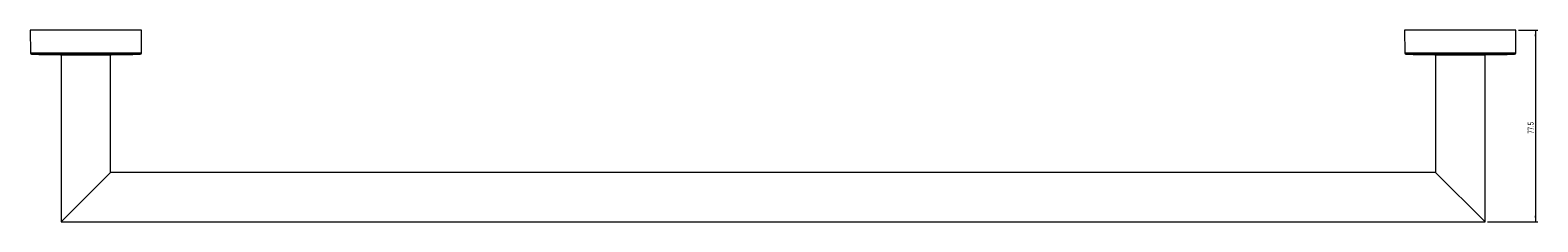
# Model space of a CAD drawing. Header units: millimetres. Extents: x -981 to 402, y -14 to 586.
# Tile 1 of 4: x -981 to -372, y 75 to 152. Entities that reach past the tile are written whole.
import ezdxf

# ---------------------------------------------------------------- set-up
doc = ezdxf.new("R2010")
doc.units = ezdxf.units.MM
doc.styles.add('SLDTEXTSTYLE0', font='TXT', dxfattribs={"width": 0.605})
doc.dimstyles.new('SLDDIMSTYLE1', dxfattribs={"dimtxt": 2.311487, "dimasz": 2.5, "dimexe": 0, "dimexo": 0.0625, "dimgap": 0.577872, "dimtad": 1, "dimtoh": 1, "dimdec": 1, "dimrnd": 1e-09, "dimzin": 12, "dimdsep": 46, "dimtxsty": 'SLDTEXTSTYLE0', "dimsah": 1, "dimcen": 0.09, "dimadec": 0, "dimazin": 0, "dimtfac": 1, "dimtofl": 0, "dimtmove": 0, "dimatfit": 3, "dimfxl": 1, "dimfrac": 2, "dimtolj": 1, "dimtzin": 12, "dimarcsym": 0})

# ---------------------------------------------------------------- blocks, each defined once
blk = doc.blocks.new('*D2')
at = {"color": 7, "linetype": 'Continuous', "lineweight": 0}
for p, q in [((-379.97, 152.33), (-372.13, 152.33)), ((-373.13, 152.33), (-373.13, 74.83)), ((-392.47, 74.83), (-372.13, 74.83))]:
    blk.add_line(p, q, dxfattribs=at)
for points in [[(-373.13, 152.33), (-373.44, 149.83), (-372.82, 149.83)], [(-373.13, 74.83), (-372.82, 77.33), (-373.44, 77.33)]]:
    blk.add_solid(points, dxfattribs=at)
at = {"color": 7, "linetype": 'Continuous', "lineweight": 0, "insert": (-376.2, 110.51), "char_height": 2.381, "attachment_point": 1, "rotation": 90, "style": 'SLDTEXTSTYLE0'}
blk.add_mtext('77.5', dxfattribs=at)

msp = doc.modelspace()

# ---------------------------------------------------------------- linework, layer by layer
at = {"color": 7, "linetype": 'Continuous', "lineweight": 15}
for p, q in [((-980.968, 152.331), (-980.887, 143.114)), ((-935.968, 152.331), (-980.968, 152.331)), ((-936.048, 143.114), (-935.968, 152.331)), ((-425.968, 152.331), (-425.887, 143.114)), ((-380.968, 152.331), (-425.968, 152.331)), ((-381.048, 143.114), (-380.968, 152.331)), ((-968.716, 142.394), (-948.22, 142.394)), ((-968.468, 142.394), (-968.468, 74.831)), ((-948.468, 94.831), (-948.468, 142.394)), ((-413.716, 142.394), (-393.22, 142.394)), ((-413.468, 142.394), (-413.468, 94.831)), ((-393.468, 74.831), (-393.468, 142.394)), ((-948.468, 94.831), (-968.468, 74.831)), ((-413.468, 94.831), (-948.468, 94.831)), ((-393.468, 74.831), (-413.468, 94.831)), ((-968.468, 74.831), (-393.468, 74.831))]:
    msp.add_line(p, q, dxfattribs=at)
at = {"color": 8, "linetype": 'Continuous', "lineweight": 15}
for p, q in [((-980.887, 143.114), (-936.048, 143.114)), ((-936.535, 142.618), (-980.401, 142.618)), ((-968.718, 142.394), (-948.218, 142.394)), ((-425.887, 143.114), (-381.048, 143.114)), ((-381.535, 142.618), (-425.401, 142.618)), ((-413.718, 142.394), (-393.218, 142.394))]:
    msp.add_line(p, q, dxfattribs=at)
at = {"color": 7, "linetype": 'Continuous', "lineweight": 15}
for centre, radius, start, end in [((-980.387, 143.118), 0.5, 180.5, 268.499464), ((-958.468, 979.894), 837.563, 268.499464, 269.298792), ((-958.468, 979.894), 837.563, 270.701208, 271.500536), ((-936.548, 143.118), 0.5, 271.500536, 359.5), ((-425.387, 143.118), 0.5, 180.5, 268.499464), ((-403.468, 979.894), 837.563, 268.499464, 269.298792), ((-403.468, 979.894), 837.563, 270.701208, 271.500536), ((-381.548, 143.118), 0.5, 271.500536, 359.5)]:
    msp.add_arc(centre, radius, start, end, dxfattribs=at)

# ---------------------------------------------------------------- dimensions: what is measured, and where the dimension line sits
at = {"color": 7, "linetype": 'Continuous', "lineweight": 0}
dim = msp.add_linear_dim(base=(-373.131, 74.831), p1=(-380.968, 152.331), p2=(-393.468, 74.831), angle=90, dimstyle='SLDDIMSTYLE1', dxfattribs=at)
dim.commit()
dim.dimension.update_dxf_attribs({"geometry": '*D2', "text_midpoint": (-373.131, 113.581), "dimtype": 160})

doc.saveas('drawing.dxf')
